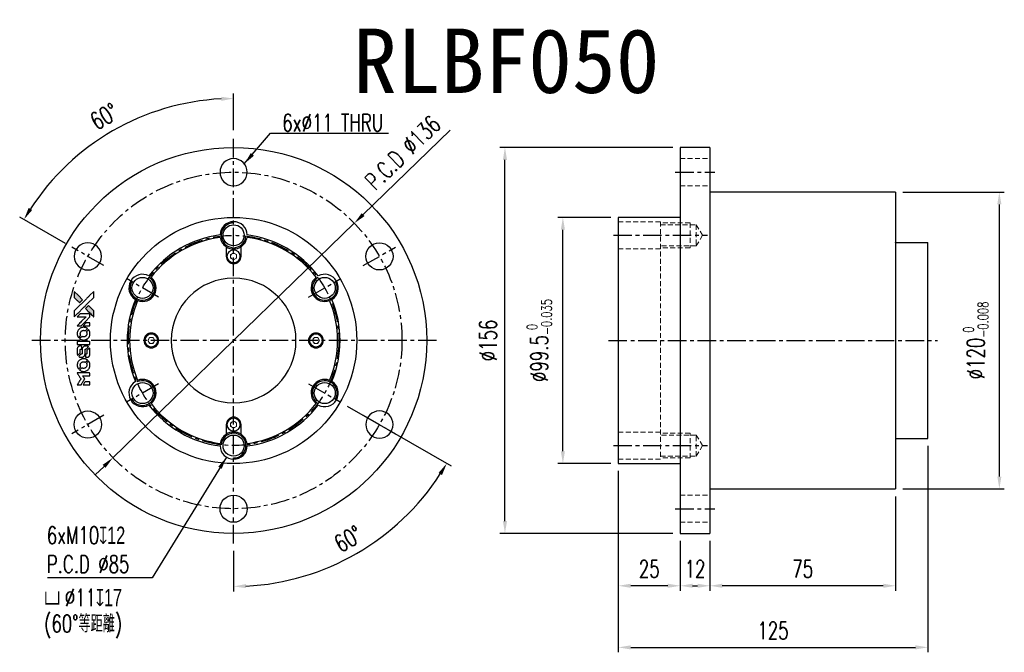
# Model space of a CAD drawing. Header units: millimetres. Extents: x -86 to 311, y -126 to 130.
import ezdxf
from ezdxf.enums import TextEntityAlignment as Align

# ---------------------------------------------------------------- set-up
doc = ezdxf.new("R2010")
doc.units = ezdxf.units.MM
doc.linetypes.add('CENTER', pattern=[2, 1.25, -0.25, 0.25, -0.25])
doc.linetypes.add('DASHED', pattern=[0.75, 0.5, -0.25])
for name, color, linetype in [('CHA', 7, 'Continuous'), ('CL', 1, 'CENTER'), ('DIM', 4, 'Continuous'), ('HID', 2, 'DASHED'), ('OUT', 3, 'Continuous')]:
    doc.layers.add(name, color=color, linetype=linetype)
doc.styles.add('DIM-7', font='SIMPLEX.shx', dxfattribs={"width": 0.7, "bigfont": 'chineset.shx'})
doc.styles.add('T', font='kaiu.ttf')
doc.dimstyles.new('CNS', dxfattribs={"dimtxt": 3.5, "dimasz": 2.5, "dimexe": 1, "dimexo": 1.5, "dimgap": 0.09, "dimtad": 0, "dimdsep": 46, "dimtxsty": 'DIM-7', "dimcen": 0.09, "dimclrd": 1, "dimclre": 1, "dimclrt": 4, "dimadec": 0, "dimazin": 0, "dimtfac": 1, "dimtix": 1, "dimtmove": 2, "dimatfit": 3, "dimfxl": 1, "dimtvp": 0.971429, "dimtolj": 1, "dimarcsym": 0})

# ---------------------------------------------------------------- blocks, each defined once
blk = doc.blocks.new('*D0')
at = {"layer": 'DEFPOINTS', "color": 0}
for p in [(0, 82), (30.31, -17.5), (43.3, -25), (0, -82), (34, -93.42)]:
    blk.add_point(p, dxfattribs=at)
at = {"layer": 'DIM', "color": 7, "lineweight": -2}
for p, q in [((45.9, -26.5), (87.83, -50.71)), ((0, -85), (0, -101.41))]:
    blk.add_line(p, q, dxfattribs=at)
blk.add_arc((0, 0), 99.41, 272.882, 327.118, dxfattribs=at)
at = {"layer": 'DIM', "color": 7}
for points in [[(82.78, -53.54), (84.2, -54.41), (86.1, -49.71)], [(5.02, -100.12), (4.98, -98.46), (0, -99.41)]]:
    blk.add_solid(points, dxfattribs=at)
at = {"layer": 'DIM', "color": 7, "insert": (46.31, -80.21), "char_height": 7, "attachment_point": 5, "rotation": 30, "style": 'DIM-7'}
blk.add_mtext('\\A1;60°', dxfattribs=at)
blk = doc.blocks.new('*D1')
at = {"layer": 'DEFPOINTS', "color": 0}
for p in [(-33.45, 91.89), (0, 82), (-65.38, 37.75), (-52.39, 30.25), (0, -82)]:
    blk.add_point(p, dxfattribs=at)
at = {"layer": 'DIM', "color": 7, "lineweight": -2}
for p, q in [((0, 85), (0, 99.79)), ((-67.98, 39.25), (-86.42, 49.9))]:
    blk.add_line(p, q, dxfattribs=at)
blk.add_arc((0, 0), 97.79, 92.9298, 147.0702, dxfattribs=at)
at = {"layer": 'DIM', "color": 7}
for points in [[(-5.02, 98.5), (-4.98, 96.83), (0, 97.79)], [(-81.37, 52.73), (-82.79, 53.6), (-84.69, 48.9)]]:
    blk.add_solid(points, dxfattribs=at)
at = {"layer": 'DIM', "color": 7, "insert": (-52.3, 90.58), "char_height": 7, "attachment_point": 5, "rotation": 30, "style": 'DIM-7'}
blk.add_mtext('\\A1;60°', dxfattribs=at)
blk = doc.blocks.new('*D2')
at = {"layer": 'DEFPOINTS', "color": 0}
for p in [(133.02, 49.75), (155.41, 49.75), (155.41, -49.75)]:
    blk.add_point(p, dxfattribs=at)
at = {"layer": 'DIM', "color": 7, "lineweight": -2}
for p, q in [((152.41, 49.75), (131.02, 49.75)), ((133.02, -44.75), (133.02, 44.75)), ((152.41, -49.75), (131.02, -49.75))]:
    blk.add_line(p, q, dxfattribs=at)
at = {"layer": 'DIM', "color": 7}
for points in [[(132.18, 44.75), (133.85, 44.75), (133.02, 49.75)], [(132.18, -44.75), (133.85, -44.75), (133.02, -49.75)]]:
    blk.add_solid(points, dxfattribs=at)
at = {"layer": 'DIM', "color": 7, "insert": (123.5, 0), "char_height": 7, "attachment_point": 5, "rotation": 90, "style": 'DIM-7'}
blk.add_mtext('\\A1;%%C99.5{\\H4.2;\\S 0^ -0.035;}', dxfattribs=at)
blk = doc.blocks.new('*D3')
at = {"layer": 'DEFPOINTS', "color": 0}
for p in [(109.61, 78), (180.41, 78), (180.41, -78)]:
    blk.add_point(p, dxfattribs=at)
at = {"layer": 'DIM', "color": 7, "lineweight": -2}
for p, q in [((177.41, 78), (107.61, 78)), ((109.61, -73), (109.61, 73)), ((177.41, -78), (107.61, -78))]:
    blk.add_line(p, q, dxfattribs=at)
at = {"layer": 'DIM', "color": 7}
for points in [[(108.78, 73), (110.45, 73), (109.61, 78)], [(108.78, -73), (110.45, -73), (109.61, -78)]]:
    blk.add_solid(points, dxfattribs=at)
at = {"layer": 'DIM', "color": 7, "insert": (102.81, 0), "char_height": 7, "attachment_point": 5, "rotation": 90, "style": 'DIM-7'}
blk.add_mtext('\\A1;%%C156', dxfattribs=at)
blk = doc.blocks.new('*D4')
at = {"layer": 'DEFPOINTS', "color": 0}
for p in [(267.41, 60), (309.34, 60), (267.41, -60)]:
    blk.add_point(p, dxfattribs=at)
at = {"layer": 'DIM', "color": 7, "lineweight": -2}
for p, q in [((270.41, 60), (311.34, 60)), ((309.34, -55), (309.34, 55)), ((270.41, -60), (311.34, -60))]:
    blk.add_line(p, q, dxfattribs=at)
at = {"layer": 'DIM', "color": 7}
for points in [[(308.51, 55), (310.18, 55), (309.34, 60)], [(308.51, -55), (310.18, -55), (309.34, -60)]]:
    blk.add_solid(points, dxfattribs=at)
at = {"layer": 'DIM', "color": 7, "insert": (299.82, 0), "char_height": 7, "attachment_point": 5, "rotation": 90, "style": 'DIM-7'}
blk.add_mtext('\\A1;%%C120{\\H4.2;\\S 0^ -0.008;}', dxfattribs=at)
blk = doc.blocks.new('*D5')
at = {"layer": 'DEFPOINTS', "color": 0}
for p in [(155.41, -49.75), (180.41, -78), (155.41, -99.15)]:
    blk.add_point(p, dxfattribs=at)
at = {"layer": 'DIM', "color": 7, "lineweight": -2}
for p, q in [((155.41, -52.75), (155.41, -101.15)), ((180.41, -81), (180.41, -101.15)), ((175.41, -99.15), (160.41, -99.15))]:
    blk.add_line(p, q, dxfattribs=at)
at = {"layer": 'DIM', "color": 7}
for points in [[(160.41, -98.31), (160.41, -99.98), (155.41, -99.15)], [(175.41, -98.31), (175.41, -99.98), (180.41, -99.15)]]:
    blk.add_solid(points, dxfattribs=at)
at = {"layer": 'DIM', "color": 7, "insert": (167.91, -92.35), "char_height": 7, "attachment_point": 5, "style": 'DIM-7'}
blk.add_mtext('\\A1;25', dxfattribs=at)
blk = doc.blocks.new('*D6')
at = {"layer": 'DEFPOINTS', "color": 0}
for p in [(180.41, -78), (192.41, -78), (192.41, -99.15)]:
    blk.add_point(p, dxfattribs=at)
at = {"layer": 'DIM', "color": 7, "lineweight": -2}
for p, q in [((180.41, -81), (180.41, -101.15)), ((192.41, -81), (192.41, -101.15)), ((185.41, -99.15), (187.41, -99.15))]:
    blk.add_line(p, q, dxfattribs=at)
at = {"layer": 'DIM', "color": 7}
for points in [[(185.41, -98.31), (185.41, -99.98), (180.41, -99.15)], [(187.41, -98.31), (187.41, -99.98), (192.41, -99.15)]]:
    blk.add_solid(points, dxfattribs=at)
at = {"layer": 'DIM', "color": 7, "insert": (186.41, -92.35), "char_height": 7, "attachment_point": 5, "style": 'DIM-7'}
blk.add_mtext('\\A1;12', dxfattribs=at)
blk = doc.blocks.new('*D7')
at = {"layer": 'DEFPOINTS', "color": 0}
for p in [(267.41, -60), (192.41, -78), (192.41, -99.15)]:
    blk.add_point(p, dxfattribs=at)
at = {"layer": 'DIM', "color": 7, "lineweight": -2}
for p, q in [((267.41, -63), (267.41, -101.15)), ((192.41, -81), (192.41, -101.15)), ((262.41, -99.15), (197.41, -99.15))]:
    blk.add_line(p, q, dxfattribs=at)
at = {"layer": 'DIM', "color": 7}
for points in [[(197.41, -98.31), (197.41, -99.98), (192.41, -99.15)], [(262.41, -98.31), (262.41, -99.98), (267.41, -99.15)]]:
    blk.add_solid(points, dxfattribs=at)
at = {"layer": 'DIM', "color": 7, "insert": (229.91, -92.35), "char_height": 7, "attachment_point": 5, "style": 'DIM-7'}
blk.add_mtext('\\A1;75', dxfattribs=at)
blk = doc.blocks.new('*D8')
at = {"layer": 'DEFPOINTS', "color": 0}
for p in [(280.41, -39.64), (155.41, -49.75), (280.41, -124.04)]:
    blk.add_point(p, dxfattribs=at)
at = {"layer": 'DIM', "color": 7, "lineweight": -2}
for p, q in [((280.41, -42.64), (280.41, -126.04)), ((155.41, -52.75), (155.41, -126.04)), ((160.41, -124.04), (275.41, -124.04))]:
    blk.add_line(p, q, dxfattribs=at)
at = {"layer": 'DIM', "color": 7}
for points in [[(160.41, -123.21), (160.41, -124.88), (155.41, -124.04)], [(275.41, -123.21), (275.41, -124.88), (280.41, -124.04)]]:
    blk.add_solid(points, dxfattribs=at)
at = {"layer": 'DIM', "color": 7, "insert": (217.91, -117.24), "char_height": 7, "attachment_point": 5, "style": 'DIM-7'}
blk.add_mtext('\\A1;125', dxfattribs=at)
blk = doc.blocks.new('*D12')
at = {"layer": 'DEFPOINTS', "color": 0}
for p in [(48.76, 47.4), (-48.76, -47.4)]:
    blk.add_point(p, dxfattribs=at)
at = {"layer": 'DIM', "color": 7, "lineweight": -2}
for p, q in [((87.42, 84.98), (52.34, 50.88)), ((-48.76, -47.4), (48.76, 47.4)), ((-52.34, -50.88), (-55.93, -54.37))]:
    blk.add_line(p, q, dxfattribs=at)
at = {"layer": 'DIM', "color": 7}
for points in [[(51.76, 51.48), (52.93, 50.29), (48.76, 47.4)], [(-52.93, -50.29), (-51.76, -51.48), (-48.76, -47.4)]]:
    blk.add_solid(points, dxfattribs=at)
at = {"layer": 'DIM', "color": 7, "insert": (68.33, 75.91), "char_height": 7, "attachment_point": 5, "rotation": 44.1888, "style": 'DIM-7'}
blk.add_mtext('\\A1;P.C.D ∅136', dxfattribs=at)

msp = doc.modelspace()

# ---------------------------------------------------------------- hatches: boundary and pattern name
at = {"layer": 'DIM', "linetype": 'Continuous'}
h = msp.add_hatch(color=7, dxfattribs=at)
h.dxf.hatch_style = 1
h.paths.add_polyline_path([(-64.376, 19.8), (-64.375, 18.58), (-64.375, 17.361), (-63.317, 16.309, 0.000288), (-62.91, 15.906, 0.0004789), (-62.567, 15.567, 0.000013), (-62.256, 15.26, 0.197177), (-62.252, 15.258, 0.1974966), (-62.247, 15.26, 0.00004), (-62.069, 15.436, 0.0008343), (-61.873, 15.631, 0.0005055), (-61.641, 15.863), (-61.036, 16.467), (-62.706, 18.134)])
h.paths.add_polyline_path([(-58.663, 14.088), (-59.269, 13.482, 0.0004761), (-59.501, 13.25, 0.0007888), (-59.697, 13.053, 0.000035), (-59.873, 12.875, 0.1975803), (-59.875, 12.87, 0.198396), (-59.873, 12.866, 0.000019), (-59.633, 12.625, 0.000582), (-59.366, 12.358, 0.000351), (-59.05, 12.042, 0.000108), (-57.709, 10.707, 0.0006916), (-57.029, 10.032, 0.0000771), (-56.558, 9.565, 0.1975268), (-56.541, 9.558, 0.4101817), (-56.533, 9.566, 0.0004931), (-56.53, 9.815, 0.0024238), (-56.528, 10.161, 0.0005294), (-56.527, 10.756), (-56.527, 11.953), (-57.595, 13.02)])

# ---------------------------------------------------------------- linework, layer by layer
at = {"layer": 'CL', "color": 7, "lineweight": 30, "ltscale": 6}
for p, q in [((0, -82), (0, 82)), ((178.405, 68), (194.406, 68)), ((153.405, 42.5), (191.459, 42.5)), ((-52.395, 30.25), (-65.385, 37.75)), ((52.395, 30.25), (65.385, 37.75)), ((-30.311, 17.5), (-43.301, 25)), ((30.311, 17.5), (43.301, 25)), ((82, 0), (-82, 0)), ((151.405, 0), (284.405, 0)), ((-30.311, -17.5), (-43.301, -25)), ((30.311, -17.5), (43.301, -25)), ((-52.395, -30.25), (-65.385, -37.75)), ((52.395, -30.25), (65.385, -37.75)), ((153.405, -42.5), (191.459, -42.5)), ((178.405, -68), (194.406, -68))]:
    msp.add_line(p, q, dxfattribs=at)
for radius in [68, 42.5]:
    msp.add_circle((0, 0), radius, dxfattribs=at)
at = {"layer": 'DIM', "color": 7}
for points in [[(-63.317, 16.309, 0.000288), (-62.91, 15.906, 0.000479), (-62.567, 15.567, 0.000013), (-62.256, 15.26, 0.197177), (-62.252, 15.258, 0.197497), (-62.247, 15.26, 0.00004), (-62.069, 15.436, 0.000836), (-61.873, 15.631, 0.000505), (-61.641, 15.863), (-61.036, 16.467), (-62.706, 18.134), (-64.376, 19.8), (-64.375, 18.58), (-64.375, 17.361)], [(-62.908, 10.993, -0.000056), (-62.176, 11.723, -0.000021), (-61.15, 12.747, -0.000021), (-60.032, 13.863, -0.000025), (-58.984, 14.908), (-56.527, 17.359), (-56.53, 18.573), (-56.533, 19.787), (-58.182, 18.15, 0.000274), (-58.974, 17.363, 0.000123), (-60.014, 16.327, 0.000121), (-61.112, 15.232, 0.000165), (-62.103, 14.243), (-64.375, 11.974), (-64.375, 10.751), (-64.375, 9.529)], [(-59.05, 12.042, 0.000108), (-57.709, 10.707, 0.000692), (-57.029, 10.031, 0.000077), (-56.558, 9.565, 0.197527), (-56.541, 9.558, 0.410182), (-56.533, 9.566, 0.000493), (-56.53, 9.815, 0.002424), (-56.528, 10.161, 0.000529), (-56.527, 10.756), (-56.527, 11.953), (-57.595, 13.02), (-58.663, 14.088), (-59.269, 13.482, 0.000476), (-59.501, 13.25, 0.000789), (-59.697, 13.053, 0.000035), (-59.873, 12.875, 0.19758), (-59.875, 12.87, 0.198396), (-59.873, 12.866, 0.000019), (-59.633, 12.625, 0.000582), (-59.366, 12.358, 0.000351)], [(-62.432, 5.922), (-61.651, 5.922), (-59.845, 7.731), (-58.039, 9.54), (-58.042, 10.044, 0.0008), (-58.045, 10.368, 0.010795), (-58.048, 10.487, 0.030495), (-58.056, 10.552, 0.080372), (-58.071, 10.596, 0.03816), (-58.099, 10.64, 0.041799), (-58.132, 10.676, 0.042486), (-58.17, 10.707, 0.042078), (-58.213, 10.731, 0.099276), (-58.274, 10.744, 0.003302), (-58.525, 10.748, 0.002586), (-58.965, 10.75, 0.000204), (-60.133, 10.748), (-62.005, 10.745), (-62.605, 10.143), (-63.205, 9.54), (-61.406, 9.534), (-59.608, 9.528), (-61.387, 7.758, 0.000253), (-62.07, 7.077, 0.000412), (-62.65, 6.499, 0.000041), (-63.168, 5.98, 0.041338), (-63.189, 5.955), (-63.213, 5.922)], [(-63.173, 2.467, 0.023681), (-63.141, 2.254, 0.022402), (-63.088, 2.04, 0.021929), (-63.014, 1.828, 0.020503), (-62.921, 1.618, 0.013745), (-62.858, 1.498, 0.009767), (-62.782, 1.368, 0.009658), (-62.705, 1.249, 0.027804), (-62.646, 1.171), (-62.622, 1.142), (-62.244, 1.519, 0.002053), (-62.063, 1.702, 0.006738), (-61.945, 1.825, 0.007826), (-61.867, 1.912, 0.063909), (-61.837, 1.956, 0.061532), (-61.813, 2.023, 0.068674), (-61.807, 2.092, 0.052072), (-61.82, 2.174, 0.019648), (-61.855, 2.286, -0.018366), (-61.898, 2.421, -0.0288), (-61.924, 2.541, -0.029061), (-61.936, 2.662, -0.019155), (-61.936, 2.802, -0.053809), (-61.891, 3.105, -0.058833), (-61.783, 3.381, -0.058566), (-61.614, 3.625, -0.052525), (-61.387, 3.834, -0.044733), (-61.194, 3.952, -0.040573), (-60.977, 4.038, -0.041123), (-60.752, 4.087, -0.04951), (-60.536, 4.094, -0.017369), (-60.435, 4.084, -0.024255), (-60.345, 4.068, -0.023787), (-60.257, 4.042, -0.015798), (-60.157, 4.005, 0.010631), (-60.094, 3.981, 0.033653), (-60.051, 3.968, 0.037806), (-60.009, 3.962, 0.016307), (-59.953, 3.961, 0.068179), (-59.844, 3.976, 0.095747), (-59.756, 4.02, 0.033418), (-59.64, 4.124, 0.002133), (-59.32, 4.449, 0.001452), (-59.142, 4.634, 0.012393), (-59.064, 4.719, 0.020479), (-59.024, 4.77, 0.344362), (-59.024, 4.79, 0.074287), (-59.069, 4.83, 0.005454), (-59.208, 4.919, 0.008391), (-59.354, 5.007, 0.017097), (-59.472, 5.071, 0.027375), (-59.716, 5.175, 0.02835), (-59.968, 5.25, 0.027723), (-60.231, 5.298, 0.023913), (-60.511, 5.319, 0.027047), (-60.847, 5.31, 0.031685), (-61.163, 5.265, 0.032425), (-61.464, 5.181, 0.031013), (-61.757, 5.058, 0.037914), (-62.103, 4.853, 0.040153), (-62.407, 4.6, 0.039834), (-62.669, 4.301, 0.036173), (-62.89, 3.954, 0.040752), (-63.039, 3.615, 0.035885), (-63.139, 3.24, 0.035491), (-63.184, 2.851, 0.037615)], [(-62.124, 0.663, 0.018008), (-62.012, 0.59, 0.009842), (-61.871, 0.508, 0.009807), (-61.725, 0.432, 0.015716), (-61.597, 0.372, 0.048467), (-61.137, 0.228, 0.045841), (-60.649, 0.171, 0.046006), (-60.16, 0.204, 0.049638), (-59.699, 0.325, 0.064819), (-59.099, 0.643, 0.06695), (-58.608, 1.101, 0.066691), (-58.253, 1.674, 0.063505), (-58.055, 2.33, 0.03135), (-58.038, 2.498, 0.010439), (-58.032, 2.745, 0.010391), (-58.038, 2.991, 0.032408), (-58.055, 3.156, 0.015696), (-58.095, 3.351, 0.018095), (-58.146, 3.533, 0.018551), (-58.208, 3.707, 0.018352), (-58.283, 3.876, 0.015568), (-58.342, 3.988, 0.009832), (-58.418, 4.115, 0.009795), (-58.495, 4.234, 0.023727), (-58.557, 4.318), (-58.585, 4.351), (-58.96, 3.982, 0.001528), (-59.172, 3.772, 0.010022), (-59.275, 3.665, 0.019586), (-59.334, 3.595, 0.061865), (-59.366, 3.543, 0.055054), (-59.392, 3.464, 0.061607), (-59.398, 3.384, 0.048725), (-59.384, 3.291, 0.020221), (-59.349, 3.168, -0.017722), (-59.311, 3.037, -0.02685), (-59.287, 2.92, -0.02759), (-59.277, 2.804, -0.020233), (-59.278, 2.674, -0.04793), (-59.314, 2.427, -0.048386), (-59.397, 2.192, -0.047866), (-59.524, 1.975, -0.044964), (-59.692, 1.781, -0.04333), (-59.894, 1.618, -0.050921), (-60.11, 1.502, -0.051473), (-60.343, 1.434, -0.0459), (-60.595, 1.41, -0.019014), (-60.717, 1.415, -0.024114), (-60.828, 1.429, -0.025081), (-60.934, 1.453, -0.023892), (-61.039, 1.488, 0.008624), (-61.122, 1.518, 0.026486), (-61.179, 1.535, 0.035074), (-61.228, 1.542, 0.02756), (-61.282, 1.544, 0.087163), (-61.368, 1.527, 0.073291), (-61.45, 1.481, 0.028074), (-61.565, 1.38, 0.002594), (-61.836, 1.112), (-62.218, 0.729)], [(-59.401, 5.922), (-58.038, 5.922), (-58.042, 6.43), (-58.045, 6.938), (-58.081, 6.997, 0.03146), (-58.1, 7.024, 0.026444), (-58.124, 7.05, 0.026444), (-58.15, 7.073, 0.031457), (-58.176, 7.092), (-58.235, 7.128), (-58.91, 7.132), (-59.584, 7.135), (-60.174, 6.538, 0.000745), (-60.4, 6.309, 0.001228), (-60.59, 6.114, 0.000087), (-60.76, 5.939, 0.195134), (-60.763, 5.932, 0.412117), (-60.759, 5.928, 0.000048), (-60.363, 5.925, 0.00109), (-59.923, 5.923, 0.000653)], [(-60.616, -1.635), (-58.045, -1.632), (-58.045, -1.127), (-58.045, -0.623), (-58.076, -0.563, 0.071429), (-58.111, -0.513, 0.054799), (-58.162, -0.47, 0.053585), (-58.223, -0.438, 0.060698), (-58.286, -0.421, 0.033975), (-58.392, -0.414, 0.000112), (-59.699, -0.414, 0.000726), (-60.979, -0.416, 0.001084), (-62.098, -0.422), (-63.187, -0.429), (-63.187, -1.034), (-63.187, -1.638)], [(-63.179, -5.4, 0.018538), (-63.169, -5.477, 0.010695), (-63.151, -5.569, 0.01068), (-63.13, -5.661, 0.017678), (-63.107, -5.738, 0.013849), (-63.076, -5.825, 0.011814), (-63.038, -5.914, 0.004513), (-63, -5.997, 0.290035), (-62.987, -6.006, 0.196418), (-62.98, -6.003, 0.000124), (-62.829, -5.855, 0.001477), (-62.662, -5.689, 0.000898), (-62.464, -5.493), (-61.952, -4.98), (-61.948, -4.338, -0.001471), (-61.944, -3.852, -0.028714), (-61.934, -3.703, -0.097073), (-61.907, -3.619, -0.084199), (-61.848, -3.547, -0.042698), (-61.802, -3.513, -0.053912), (-61.754, -3.491, -0.051004), (-61.701, -3.478, -0.032967), (-61.637, -3.474, 0.00807), (-61.604, -3.473, 0.003023), (-61.558, -3.471, 0.002994), (-61.508, -3.469, 0.003629), (-61.461, -3.466), (-61.351, -3.458), (-61.351, -2.966, 0.001618), (-61.352, -2.732, 0.005206), (-61.354, -2.576, 0.00535), (-61.359, -2.467, 0.060675), (-61.366, -2.425, 0.048484), (-61.375, -2.402, 0.02389), (-61.392, -2.374, 0.022812), (-61.412, -2.345, 0.02462), (-61.435, -2.32, 0.061781), (-61.497, -2.27, 0.080179), (-61.564, -2.242, 0.048561), (-61.66, -2.229, 0.010021), (-61.83, -2.226, 0.016602), (-62.059, -2.233, 0.031409), (-62.243, -2.257, 0.036474), (-62.402, -2.3, 0.03439), (-62.556, -2.367, 0.065928), (-62.8, -2.536, 0.069066), (-62.987, -2.761, 0.065697), (-63.112, -3.038, 0.051559), (-63.174, -3.362, 0.020904), (-63.182, -3.535, 0.000451), (-63.185, -4.385, 0.000419), (-63.186, -5.238, 0.022759)], [(-62.513, -6.525, 0.023289), (-62.39, -6.604, 0.026845), (-62.266, -6.666, 0.026047), (-62.133, -6.717, 0.019751), (-61.983, -6.759, 0.013249), (-61.898, -6.777, 0.025169), (-61.828, -6.786, 0.016532), (-61.741, -6.79, 0.002937), (-61.579, -6.791, 0.003317), (-61.434, -6.79, 0.011808), (-61.342, -6.787, 0.01777), (-61.272, -6.78, 0.021476), (-61.207, -6.769, 0.04325), (-60.934, -6.684, 0.045753), (-60.685, -6.554, 0.04649), (-60.467, -6.383, 0.047672), (-60.287, -6.177, 0.025315), (-60.23, -6.088, 0.015208), (-60.171, -5.977, 0.01512), (-60.118, -5.862, 0.022488), (-60.079, -5.757, 0.027857), (-60.037, -5.595, 0.034138), (-60.017, -5.44, 0.014286), (-60.009, -5.203, 0.00124), (-60.007, -4.601, -0.00103), (-60.006, -4.231, -0.002552), (-60.004, -3.96, -0.001594), (-60, -3.754, -0.047676), (-59.994, -3.703, -0.085307), (-59.958, -3.613, -0.097789), (-59.895, -3.545, -0.085947), (-59.804, -3.5, -0.051339), (-59.686, -3.478, 0.014634), (-59.645, -3.474, 0.015028), (-59.605, -3.467, 0.014927), (-59.571, -3.459, 0.059415), (-59.551, -3.451, 0.070595), (-59.508, -3.419, 0.00028), (-59.076, -2.993, 0.000111), (-58.635, -2.556, 0.200239), (-58.627, -2.537, 0.268906), (-58.634, -2.525, 0.001866), (-58.74, -2.465, 0.007532), (-58.843, -2.409, 0.017818), (-58.921, -2.372, 0.013256), (-59.008, -2.337, 0.011636), (-59.1, -2.305, 0.011528), (-59.194, -2.277, 0.012303), (-59.288, -2.254, 0.0423), (-59.434, -2.234, 0.013657), (-59.652, -2.23, 0.013857), (-59.872, -2.238, 0.037428), (-60.027, -2.259, 0.014927), (-60.131, -2.285, 0.0122), (-60.239, -2.318, 0.012518), (-60.341, -2.355, 0.023062), (-60.421, -2.39, 0.065961), (-60.711, -2.586, 0.06055), (-60.95, -2.857, 0.059676), (-61.119, -3.18, 0.060497), (-61.207, -3.533, 0.025683), (-61.212, -3.609, 0.001528), (-61.216, -3.838, 0.002124), (-61.218, -4.126, 0.001173), (-61.219, -4.479, -0.000809), (-61.22, -5.096, -0.017164), (-61.227, -5.279, -0.063931), (-61.246, -5.376, -0.108429), (-61.289, -5.446, -0.052941), (-61.335, -5.485, -0.063675), (-61.387, -5.512, -0.050562), (-61.452, -5.528, -0.020337), (-61.543, -5.537, 0.009897), (-61.599, -5.542, 0.016482), (-61.646, -5.548, 0.019019), (-61.683, -5.556, 0.06043), (-61.707, -5.565, 0.076267), (-61.761, -5.605, 0.00054), (-62.16, -6.008, 0.000307), (-62.567, -6.421, 0.142594), (-62.585, -6.454, 0.232419), (-62.582, -6.464, 0.022995), (-62.566, -6.482, 0.024627), (-62.542, -6.503, 0.015407)], [(-59.852, -6.594, 0.065483), (-59.822, -6.653, 0.053271), (-59.777, -6.707, 0.052018), (-59.72, -6.751, 0.0556), (-59.656, -6.782, 0.036839), (-59.614, -6.793, 0.026922), (-59.567, -6.799, 0.016905), (-59.501, -6.802, 0.004317), (-59.395, -6.803, 0.016369), (-59.173, -6.794, 0.029936), (-58.994, -6.771, 0.03418), (-58.835, -6.729, 0.031327), (-58.679, -6.665, 0.046935), (-58.489, -6.55, 0.054053), (-58.332, -6.405, 0.053701), (-58.21, -6.229, 0.045364), (-58.12, -6.022, 0.032479), (-58.072, -5.838, 0.03386), (-58.049, -5.652, 0.013578), (-58.041, -5.359, 0.001155), (-58.042, -4.607, 0.000413), (-58.046, -3.961, 0.005008), (-58.05, -3.713, 0.013199), (-58.057, -3.573, 0.033956), (-58.072, -3.472, 0.013909), (-58.098, -3.368, 0.010864), (-58.131, -3.257, 0.010938), (-58.167, -3.155, 0.028702), (-58.198, -3.084), (-58.225, -3.031), (-58.751, -3.549), (-59.276, -4.068), (-59.276, -4.674, -0.001504), (-59.276, -4.933, -0.00328), (-59.279, -5.132, -0.001901), (-59.282, -5.287, -0.061333), (-59.288, -5.324, -0.063621), (-59.31, -5.377, -0.048633), (-59.346, -5.427, -0.046769), (-59.393, -5.472, -0.047961), (-59.448, -5.507, -0.02678), (-59.494, -5.527, -0.050957), (-59.533, -5.538, -0.029398), (-59.585, -5.543, -0.00401), (-59.696, -5.547), (-59.875, -5.552), (-59.875, -6.04, 0.001061), (-59.874, -6.331, 0.009147), (-59.871, -6.461, 0.020721), (-59.864, -6.538, 0.051619)], [(-63.174, -10.212, 0.024131), (-63.14, -10.432, 0.022344), (-63.084, -10.654, 0.021883), (-63.007, -10.875, 0.020884), (-62.911, -11.092, 0.010669), (-62.846, -11.215, 0.010389), (-62.776, -11.336, 0.010913), (-62.707, -11.444, 0.022227), (-62.647, -11.526), (-62.623, -11.556), (-62.24, -11.166, 0.002452), (-62.091, -11.013, 0.003628), (-61.963, -10.878, 0.001662), (-61.854, -10.761, 0.070159), (-61.835, -10.734, 0.047671), (-61.827, -10.711, 0.018624), (-61.819, -10.679, 0.017921), (-61.813, -10.643, 0.018804), (-61.81, -10.608, 0.018255), (-61.809, -10.559, 0.041312), (-61.813, -10.522, 0.037164), (-61.823, -10.484, 0.012342), (-61.843, -10.43, -0.015101), (-61.891, -10.3, -0.035998), (-61.916, -10.2, -0.033244), (-61.928, -10.093, -0.011249), (-61.932, -9.936, -0.004059), (-61.931, -9.808, -0.019693), (-61.927, -9.735, -0.027943), (-61.918, -9.676, -0.014411), (-61.9, -9.602, -0.033089), (-61.84, -9.428, -0.033887), (-61.758, -9.264, -0.034021), (-61.656, -9.114, -0.033942), (-61.533, -8.979, -0.02816), (-61.393, -8.858, -0.035032), (-61.25, -8.763, -0.035269), (-61.095, -8.69, -0.029196), (-60.922, -8.633, -0.037862), (-60.723, -8.597, -0.043657), (-60.53, -8.593, -0.043064), (-60.336, -8.624, -0.035184), (-60.137, -8.688, 0.033699), (-60.043, -8.719, 0.052815), (-59.958, -8.731, 0.059167), (-59.88, -8.724, 0.058972), (-59.806, -8.7, 0.059208), (-59.748, -8.664, 0.021125), (-59.675, -8.601, 0.008691), (-59.554, -8.483, 0.000851), (-59.269, -8.193, 0.001873), (-59.124, -8.044, 0.013884), (-59.057, -7.971, 0.022355), (-59.022, -7.926, 0.341453), (-59.023, -7.908, 0.073011), (-59.064, -7.871, 0.004587), (-59.2, -7.782, 0.00748), (-59.341, -7.695, 0.016837), (-59.452, -7.634, 0.028606), (-59.72, -7.516, 0.031352), (-59.993, -7.434, 0.031004), (-60.276, -7.385, 0.0268), (-60.577, -7.369, 0.026698), (-60.896, -7.386, 0.03002), (-61.2, -7.437, 0.030357), (-61.492, -7.524, 0.028554), (-61.777, -7.646, 0.062944), (-62.307, -7.999, 0.062206), (-62.734, -8.474, 0.062448), (-63.03, -9.038, 0.064355), (-63.174, -9.652, 0.017377), (-63.183, -9.774, 0.008369), (-63.185, -9.932, 0.008367), (-63.182, -10.089, 0.01757)], [(-62.128, -12.025, 0.064158), (-61.532, -12.344, 0.06356), (-60.872, -12.502, 0.064004), (-60.199, -12.488, 0.066747), (-59.56, -12.304, 0.04321), (-59.161, -12.086, 0.044737), (-58.81, -11.805, 0.044901), (-58.516, -11.466, 0.044184), (-58.285, -11.079, 0.026293), (-58.162, -10.785, 0.033344), (-58.082, -10.501, 0.033227), (-58.039, -10.209, 0.025815), (-58.031, -9.888, 0.023119), (-58.053, -9.58, 0.031044), (-58.103, -9.305, 0.031337), (-58.186, -9.041, 0.024258), (-58.308, -8.764, 0.015622), (-58.36, -8.668, 0.008495), (-58.43, -8.552, 0.008415), (-58.502, -8.442, 0.020814), (-58.559, -8.364), (-58.588, -8.329), (-58.961, -8.699, 0.002843), (-59.238, -8.976, 0.033917), (-59.337, -9.091, 0.087906), (-59.38, -9.177, 0.073302), (-59.395, -9.278, 0.022047), (-59.393, -9.327, 0.026465), (-59.386, -9.373, 0.022233), (-59.374, -9.424, 0.009985), (-59.353, -9.49, -0.039011), (-59.294, -9.728, -0.044398), (-59.275, -9.963, -0.045096), (-59.299, -10.194, -0.04265), (-59.363, -10.421, -0.071154), (-59.54, -10.742, -0.068827), (-59.802, -11.005, -0.068713), (-60.125, -11.187, -0.070507), (-60.483, -11.273, -0.028605), (-60.636, -11.279, -0.031418), (-60.784, -11.267, -0.031044), (-60.931, -11.236, -0.02668), (-61.081, -11.185, 0.038913), (-61.17, -11.158, 0.043732), (-61.258, -11.146, 0.047754), (-61.339, -11.15, 0.075756), (-61.405, -11.171, 0.07294), (-61.439, -11.194, 0.003456), (-61.541, -11.288, 0.005023), (-61.671, -11.411, 0.002422), (-61.834, -11.572, 0.000819), (-61.98, -11.718, 0.001349), (-62.103, -11.841, 0.0001), (-62.213, -11.953, 0.205335), (-62.215, -11.957, 0.219821), (-62.213, -11.961, 0.002494), (-62.189, -11.98, 0.007089), (-62.161, -12.001, 0.004494)], [(-62.42, -17.958), (-61.643, -17.958), (-61.513, -17.745, -0.000297), (-61.434, -17.614, -0.000037), (-61.259, -17.33, -0.000043), (-61.052, -16.992, -0.000036), (-60.831, -16.632, 0.000044), (-60.615, -16.279, 0.000063), (-60.423, -15.966, 0.000035), (-60.261, -15.701, 0.0009), (-60.216, -15.628), (-60.154, -15.525), (-60.238, -15.388, 0.001175), (-60.286, -15.31, 0.000208), (-60.378, -15.163, 0.000225), (-60.485, -14.99, 0.000203), (-60.596, -14.812, -0.000711), (-60.702, -14.642, -0.001119), (-60.792, -14.496, -0.000263), (-60.871, -14.367, -0.04589), (-60.878, -14.353, -0.519312), (-60.87, -14.34, -0.001914), (-60.661, -14.337, -0.003124), (-60.318, -14.334, -0.000285), (-59.462, -14.334), (-58.039, -14.334), (-58.039, -13.837, 0.001727), (-58.04, -13.481, 0.025279), (-58.048, -13.356, 0.073886), (-58.067, -13.283, 0.07426), (-58.106, -13.218, 0.03264), (-58.122, -13.202, 0.01784), (-58.143, -13.184, 0.017712), (-58.166, -13.167, 0.026854), (-58.188, -13.154), (-58.237, -13.128), (-60.72, -13.124), (-63.202, -13.121), (-63.184, -13.148, -0.004595), (-63.172, -13.168, -0.00016), (-63.125, -13.243, -0.000298), (-63.07, -13.333, -0.000208), (-63.007, -13.434, 0.000986), (-62.823, -13.729, 0.00025), (-62.523, -14.209, 0.000268), (-62.203, -14.72, 0.000436), (-61.93, -15.153, -0.002932), (-61.841, -15.296, -0.004718), (-61.767, -15.419, -0.001113), (-61.704, -15.527, -0.227179), (-61.703, -15.539, -0.045982), (-61.709, -15.551, -0.000145), (-61.798, -15.696, -0.000825), (-61.899, -15.86, -0.000517), (-62.018, -16.051, 0.000056), (-62.426, -16.708, 0.000289), (-62.651, -17.07, 0.000481), (-62.818, -17.341, 0.000418), (-62.993, -17.625), (-63.197, -17.958)], [(-59.407, -17.958), (-58.039, -17.958), (-58.039, -17.459, 0.000842), (-58.04, -17.142, 0.010591), (-58.043, -17.022, 0.028995), (-58.05, -16.955, 0.069543), (-58.064, -16.908, 0.051063), (-58.091, -16.864, 0.039932), (-58.128, -16.822, 0.039414), (-58.171, -16.786, 0.045845), (-58.218, -16.759, 0.094811), (-58.266, -16.747, 0.007124), (-58.4, -16.743, 0.004713), (-58.629, -16.74, 0.000534), (-59.149, -16.74), (-60.036, -16.741), (-60.114, -16.866, 0.000828), (-60.339, -17.232, 0.000879), (-60.558, -17.591, 0.000048), (-60.772, -17.942, 0.137596), (-60.775, -17.952, 0.413028), (-60.773, -17.954, 0.000016), (-60.373, -17.956, 0.000623), (-59.932, -17.957, 0.000374)]]:
    msp.add_lwpolyline(points, format="xyb", close=True, dxfattribs=at)
for centre, start, end in [((0, 42.5), 90, 356.62771), ((-36.806, 21.25), 150, 56.62771), ((36.806, 21.25), 123.37229, 30), ((-36.806, -21.25), 210, 116.62771), ((36.806, -21.25), 330, 236.62771), ((0, -42.5), 270, 176.62771)]:
    msp.add_arc(centre, 5, start, end, dxfattribs=at)
at = {"layer": 'HID', "color": 7, "lineweight": 15, "ltscale": 4}
for p, q in [((180.405, 73.5), (192.406, 73.5)), ((180.405, 62.5), (192.406, 62.5)), ((155.405, 48), (172.405, 48)), ((172.405, 48), (172.405, -48)), ((184.405, 47.5), (172.405, 47.5)), ((172.405, 46.75), (186.905, 46.75)), ((184.405, 47.5), (184.405, 37.5)), ((186.905, 46.75), (189.459, 42.5)), ((186.905, 46.75), (186.905, 38.25)), ((189.459, 42.5), (186.905, 38.25)), ((155.405, 37), (172.405, 37)), ((186.905, 38.25), (172.405, 38.25)), ((184.405, 37.5), (172.405, 37.5)), ((155.405, -37), (172.405, -37)), ((184.405, -37.5), (172.405, -37.5)), ((186.905, -38.25), (172.405, -38.25)), ((184.405, -47.5), (184.405, -37.5)), ((189.459, -42.5), (186.905, -38.25)), ((186.905, -46.75), (186.905, -38.25)), ((186.905, -46.75), (189.459, -42.5)), ((172.405, -46.75), (186.905, -46.75)), ((184.405, -47.5), (172.405, -47.5)), ((172.405, -48), (155.405, -48)), ((180.405, -62.5), (192.406, -62.5)), ((180.405, -73.5), (192.406, -73.5))]:
    msp.add_line(p, q, dxfattribs=at)
at = {"layer": 'OUT', "color": 7}
for p, q in [((192.406, 78), (180.405, 78)), ((180.405, 78), (180.405, 0)), ((192.406, 78), (192.406, 0)), ((267.405, 60), (192.406, 60)), ((267.405, 60), (267.405, 0)), ((180.405, 49.75), (155.405, 49.75)), ((155.405, 49.75), (155.405, 0)), ((-3, 37.89), (-3, 34)), ((3, 34), (3, 37.89)), ((267.405, 39.637), (267.405, 39.75)), ((267.405, 39.637), (280.405, 39.637)), ((280.405, 3), (280.405, 39.637)), ((155.405, 0), (155.405, -49.75)), ((180.405, 0), (180.405, -78)), ((192.406, 0), (192.406, -78)), ((267.405, 3), (267.405, -3)), ((267.405, 0), (267.405, -60)), ((280.405, -3), (280.405, 3)), ((280.405, -39.637), (280.405, -3)), ((-3, -34), (-3, -37.89)), ((3, -37.89), (3, -34)), ((267.405, -39.637), (280.405, -39.637)), ((155.405, -49.75), (180.405, -49.75)), ((192.406, -60), (267.405, -60)), ((180.405, -78), (192.406, -78))]:
    msp.add_line(p, q, dxfattribs=at)
at = {"layer": 'OUT', "color": 7, "lineweight": 15}
for p, q in [((0, 35.417), (-1.227, 34.708)), ((-1.227, 34.708), (-1.227, 33.292)), ((0, 32.583), (-1.227, 33.292)), ((0, 35.417), (1.227, 34.708)), ((1.227, 33.292), (0, 32.583)), ((1.227, 33.292), (1.227, 34.708)), ((-34.667, 0), (-33.958, 1.227)), ((-32.542, 1.227), (-33.958, 1.227)), ((-32.542, 1.227), (-31.833, 0)), ((31.833, 0), (32.542, 1.227)), ((32.542, -1.227), (31.833, 0)), ((33.958, 1.227), (32.542, 1.227)), ((34.667, 0), (33.958, 1.227)), ((34.667, 0), (33.958, -1.227)), ((-34.667, 0), (-33.958, -1.227)), ((-33.958, -1.227), (-32.542, -1.227)), ((-31.833, 0), (-32.542, -1.227)), ((32.542, -1.227), (33.958, -1.227)), ((-1.227, -33.292), (0, -32.583)), ((-1.227, -33.292), (-1.227, -34.708)), ((0, -35.417), (-1.227, -34.708)), ((0, -32.583), (1.227, -33.292)), ((0, -35.417), (1.227, -34.708)), ((1.227, -34.708), (1.227, -33.292))]:
    msp.add_line(p, q, dxfattribs=at)
at = {"layer": 'OUT', "color": 7}
for centre, radius in [((0, 0), 78), ((0, 0), 49.75), ((0, 42.5), 4.25), ((58.89, 34), 5.5), ((-36.806, 21.25), 4.25), ((36.806, 21.25), 4.25), ((-36.806, -21.25), 4.25), ((36.806, -21.25), 4.25), ((-58.89, -34), 5.5), ((0, -42.5), 4.25), ((0, -68), 5.5)]:
    msp.add_circle(centre, radius, dxfattribs=at)
at = {"layer": 'OUT', "color": 7, "extrusion": (0, 0, -1)}
for centre, radius in [((0, 68), 5.5), ((58.89, 34), 5.5), ((0, 0), 25.2), ((33.25, 0), 3), ((-33.25, 0), 3), ((-58.89, -34), 5.5)]:
    msp.add_circle(centre, radius, dxfattribs=at)
at = {"layer": 'OUT', "color": 7, "lineweight": 15}
for centre, radius in [((0, 34), 2.7), ((0, 34), 2.55), ((-33.25, 0), 2.7), ((-33.25, 0), 2.55), ((33.25, 0), 2.7), ((33.25, 0), 2.55), ((0, -34), 2.7), ((0, -34), 2.55)]:
    msp.add_circle(centre, radius, dxfattribs=at)
at = {"layer": 'OUT', "color": 7}
for centre, radius, start, end in [((0, 42.5), 5.5, 1.53216, 178.46784), ((0, 0), 43, 97.34602, 142.65398), ((0, 0), 42, 97.43308, 142.56692), ((0, 42.5), 5.5, 188.92145, 236.94427), ((0, 42.5), 5.5, 303.05573, 351.07855), ((0, 0), 42, 37.43308, 82.56692), ((0, 0), 43, 37.34602, 82.65398), ((0, 42.5), 5.5, 236.94427, 303.05573), ((0, 34), 3, 180, 0), ((-36.806, 21.25), 5.5, 61.53216, 238.46784), ((-36.806, 21.25), 5.5, 248.92145, 51.07855), ((36.806, 21.25), 5.5, 128.92145, 291.07855), ((36.806, 21.25), 5.5, 301.53216, 118.46784), ((0, 0), 43, 157.34602, 202.65398), ((0, 0), 42, 157.43308, 202.56692), ((0, 0), 42, 337.43308, 22.56692), ((0, 0), 43, 337.34602, 22.65398), ((-36.806, -21.25), 5.5, 308.92145, 111.07855), ((36.806, -21.25), 5.5, 68.92145, 231.07855), ((-36.806, -21.25), 5.5, 121.53216, 298.46784), ((36.806, -21.25), 5.5, 241.53216, 58.46784), ((0, 0), 43, 217.34602, 262.65398), ((0, 0), 42, 217.43308, 262.56692), ((0, 0), 42, 277.43308, 322.56692), ((0, 0), 43, 277.34602, 322.65398), ((0, -34), 3, 0, 180), ((0, -42.5), 5.5, 123.05573, 171.07855), ((0, -42.5), 5.5, 56.94427, 123.05573), ((0, -42.5), 5.5, 8.92145, 56.94427), ((0, -42.5), 5.5, 181.53216, 358.46784)]:
    msp.add_arc(centre, radius, start, end, dxfattribs=at)
at = {"layer": 'OUT', "color": 7, "lineweight": 15}
for centre, start, end in [((0, 34), 120, 180), ((0, 34), 180, 240), ((0, 34), 60, 120), ((0, 34), 240, 300), ((0, 34), 0, 60), ((0, 34), 300, 0), ((-33.25, 0), 150, 210), ((-33.25, 0), 90, 150), ((-33.25, 0), 30, 90), ((-33.25, 0), 330, 30), ((33.25, 0), 150, 210), ((33.25, 0), 90, 150), ((33.25, 0), 30, 90), ((33.25, 0), 330, 30), ((-33.25, 0), 210, 270), ((-33.25, 0), 270, 330), ((33.25, 0), 210, 270), ((33.25, 0), 270, 330), ((0, -34), 120, 180), ((0, -34), 180, 240), ((0, -34), 60, 120), ((0, -34), 240, 300), ((0, -34), 0, 60), ((0, -34), 300, 0)]:
    msp.add_arc(centre, 1.227, start, end, dxfattribs=at)

# ---------------------------------------------------------------- texts
at = {"layer": 'CHA', "color": 7, "style": 'T'}
msp.add_text('RLBF050', height=26, dxfattribs=at).set_placement((110.16, 112.82), align=Align.MIDDLE)
at = {"layer": 'DIM', "color": 7, "char_height": 7, "style": 'DIM-7'}
for s, insert, attachment_point in [('6x%%C11 {\\A1;THRU}', (19.681, 84.513), 7), ('6xM10{\\Fgdt|c136;x12}\\PP.C.D %%C85', (-75.495, -75.244), 1), ('{\\Fgdt|c136;v }%%C11{\\Fgdt|c136;x17}', (-76.543, -100.4), 1), ('(60%%D等距離)', (-76.543, -110.948), 1)]:
    msp.add_mtext(s, dxfattribs=dict(at, insert=insert, attachment_point=attachment_point))

# ---------------------------------------------------------------- dimensions: what is measured, and where the dimension line sits
at = {"layer": 'DIM', "color": 7}
for base, line1, picture, middle in [((-33.447, 91.894), ((-52.395, 30.25), (-65.385, 37.75)), '*D1', (-52.296, 90.579)), ((34.002, -93.419), ((30.311, -17.5), (43.301, -25)), '*D0', (46.307, -80.206))]:
    dim = msp.add_angular_dim_2l(base=base, line1=line1, line2=((0, -82), (0, 82)), dimstyle='CNS', override={"dimscale": 2, "dimclrd": 7, "dimclre": 7, "dimclrt": 7}, dxfattribs=at)
    dim.commit()
    dim.dimension.update_dxf_attribs({"geometry": picture, "text_midpoint": middle})
dim = msp.add_diameter_dim_2p(p1=(-48.759, -47.398), p2=(48.759, 47.398), text='P.C.D <>', dimstyle='CNS', override={"dimscale": 2, "dimclrd": 7, "dimclre": 7, "dimclrt": 7, "dimtmove": 1}, dxfattribs=at)
dim.commit()
dim.dimension.update_dxf_attribs({"geometry": '*D12', "text_midpoint": (73.073, 71.033), "dimtype": 163})
for base, p1, p2, override, picture, middle in [((109.615, 78), (180.405, -78), (180.405, 78), {"dimscale": 2, "dimclrd": 7, "dimclre": 7, "dimclrt": 7}, '*D3', (102.815, 0)), ((309.343, 60), (267.405, -60), (267.405, 60), {"dimscale": 2, "dimclrd": 7, "dimclre": 7, "dimclrt": 7, "dimtol": 1, "dimtm": 0.008, "dimtfac": 0.6, "dimtdec": 3}, '*D4', (299.823, 0)), ((133.017, 49.75), (155.405, -49.75), (155.405, 49.75), {"dimscale": 2, "dimclrd": 7, "dimclre": 7, "dimclrt": 7, "dimtol": 1, "dimtm": 0.035, "dimtfac": 0.6, "dimtdec": 3}, '*D2', (123.497, 0))]:
    dim = msp.add_linear_dim(base=base, p1=p1, p2=p2, angle=90, text='%%C<>', dimstyle='CNS', override=override, dxfattribs=at)
    dim.commit()
    dim.dimension.update_dxf_attribs({"geometry": picture, "text_midpoint": middle})
for base, p1, p2, picture, middle in [((280.405, -124.043), (155.405, -49.75), (280.405, -39.637), '*D8', (217.905, -117.243)), ((155.405, -99.147), (180.405, -78), (155.405, -49.75), '*D5', (167.905, -92.347)), ((192.406, -99.147), (267.405, -60), (192.406, -78), '*D7', (229.905, -92.347)), ((192.406, -99.147), (180.405, -78), (192.406, -78), '*D6', (186.405, -92.347))]:
    dim = msp.add_linear_dim(base=base, p1=p1, p2=p2, dimstyle='CNS', override={"dimscale": 2, "dimclrd": 7, "dimclre": 7, "dimclrt": 7}, dxfattribs=at)
    dim.commit()
    dim.dimension.update_dxf_attribs({"geometry": picture, "text_midpoint": middle})

# ---------------------------------------------------------------- leaders
at = {"layer": 'DIM', "color": 7, "annotation_type": 0, "has_hookline": 1}
for points, hookline_direction, text_width in [([(4.313, 71.413), (14.926, 83.736), (19.926, 83.736)], 0, 42.467), ([(-2.885, -47.183), (-32.955, -95.99), (-37.955, -95.99)], 1, 37.1)]:
    msp.add_leader(points, dimstyle='CNS', override={"dimscale": 2, "dimgap": 0.09, "dimtad": 1, "dimclrd": 7, "dimclre": 4}, dxfattribs=dict(at, hookline_direction=hookline_direction, text_width=text_width))

doc.saveas('drawing.dxf')
